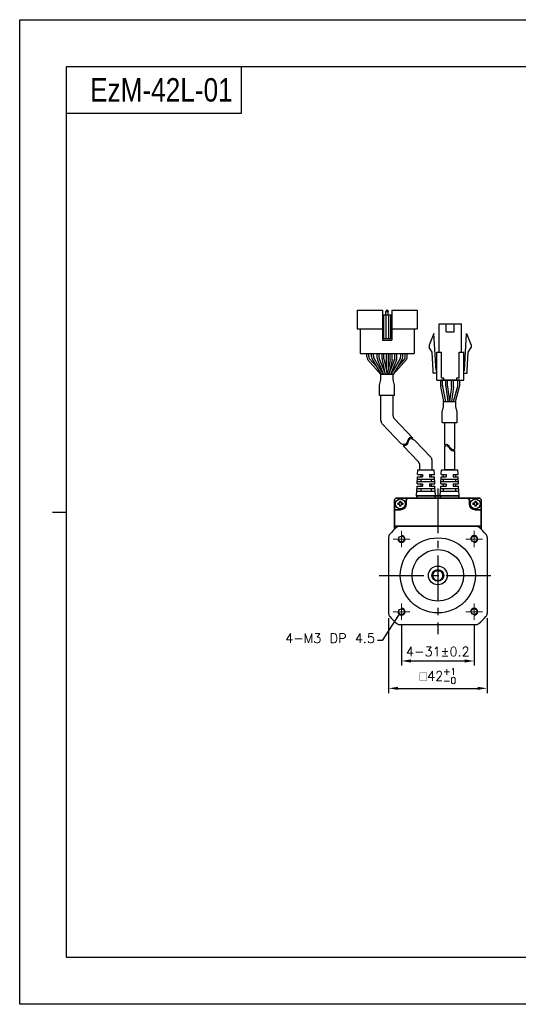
# Model space of a CAD drawing. Header units: millimetres. Extents: x 0 to 594, y 0 to 420.
# Tile 1 of 4: x 0 to 213, y 0 to 420. Entities that reach past the tile are written whole.
import ezdxf

# ---------------------------------------------------------------- set-up
doc = ezdxf.new("R2010")
doc.units = ezdxf.units.MM
doc.header["$PDSIZE"] = -1
doc.linetypes.add('CENTER2', pattern=[28.575, 19.05, -3.175, 3.175, -3.175])
doc.layers.add('\\M+5D6D0\\M+5D0C4\\M+5CFDF', color=1, linetype='CENTER2', lineweight=20)
doc.layers.add('Visible (ISO)', color=7, linetype='Continuous', lineweight=50)
doc.layers.add('DIM', color=3, linetype='Continuous')
doc.styles.add('H', font='txt')
doc.styles.get("Standard").update_dxf_attribs({"font": 'txt.shx', "bigfont": 'whgtxt.shx'})
doc.dimstyles.new('ISO-25', dxfattribs={"dimtxt": 2.5, "dimasz": 2.5, "dimexe": 1.25, "dimexo": 0.625, "dimtad": 1, "dimtxsty": 'Standard', "dimcen": 2.5, "dimadec": 0, "dimazin": 0, "dimtfac": 1, "dimtmove": 0, "dimatfit": 3, "dimfxl": 0, "dimarcsym": 0})

# ---------------------------------------------------------------- blocks, each defined once
blk = doc.blocks.new('*D7')
at = {"color": 8, "lineweight": -2}
for p, q in [((162.85, 161.96), (162.85, 144.46)), ((193.85, 161.96), (193.85, 144.46)), ((166.85, 146.46), (189.85, 146.46))]:
    blk.add_line(p, q, dxfattribs=at)
at = {"color": 8}
for points in [[(166.85, 147.13), (166.85, 145.79), (162.85, 146.46)], [(189.85, 147.13), (189.85, 145.79), (193.85, 146.46)]]:
    blk.add_solid(points, dxfattribs=at)
at = {"layer": 'Defpoints', "color": 0}
for p in [(162.85, 163.96), (193.85, 163.96), (193.85, 146.46)]:
    blk.add_point(p, dxfattribs=at)
at = {"color": 3, "insert": (178.35, 150.46), "char_height": 4, "attachment_point": 5}
blk.add_mtext('\\A1;4-31±0.2', dxfattribs=at)
blk = doc.blocks.new('*D8')
at = {"color": 8, "lineweight": -2}
for p, q in [((157.35, 164.71), (157.35, 132.78)), ((199.35, 164.71), (199.35, 132.78)), ((161.35, 134.78), (195.35, 134.78))]:
    blk.add_line(p, q, dxfattribs=at)
at = {"color": 8}
for points in [[(161.35, 135.45), (161.35, 134.12), (157.35, 134.78)], [(195.35, 135.45), (195.35, 134.12), (199.35, 134.78)]]:
    blk.add_solid(points, dxfattribs=at)
at = {"layer": 'Defpoints', "color": 0}
for p in [(157.35, 166.71), (199.35, 166.71), (199.35, 134.78)]:
    blk.add_point(p, dxfattribs=at)
at = {"color": 3, "insert": (178.35, 140.05), "char_height": 4, "attachment_point": 5}
blk.add_mtext('\\A1;{\\Famgdt|c129;o}42{\\H2.800000;\\S+1^ -0;}', dxfattribs=at)

msp = doc.modelspace()

# ---------------------------------------------------------------- linework, layer by layer
for p, q in [((94.4074, 400), (94.4074, 380)), ((94.4074, 380), (20, 380)), ((154.6984, 296.0777), (154.6984, 283.2777)), ((154.6984, 294.0777), (158.6984, 294.0777)), ((155.1984, 294.0777), (155.1984, 284.0777)), ((156.0984, 294.0777), (156.0984, 284.0777)), ((156.3984, 296.0777), (156.1984, 295.5777)), ((156.1984, 294.0777), (156.1984, 295.5777)), ((156.1984, 295.5777), (157.1984, 295.5777)), ((156.3984, 296.0777), (156.9984, 296.0777)), ((156.9984, 296.0777), (157.1984, 295.5777)), ((157.1984, 294.0777), (157.1984, 295.5777)), ((157.2984, 294.0777), (157.2984, 284.0777)), ((158.1984, 294.0777), (158.1984, 284.0777)), ((158.6984, 296.0777), (158.6984, 283.2777)), ((158.6984, 296.0777), (169.4984, 296.0777)), ((169.4984, 296.0777), (169.4984, 288.0777)), ((178.8808, 278.2006), (178.8808, 290.2006)), ((181.9308, 286.8006), (181.9308, 290.2006)), ((185.3308, 286.8006), (185.3308, 290.2006)), ((188.3808, 278.2006), (188.3808, 290.2006)), ((143.8984, 288.0777), (154.6984, 288.0777)), ((145.1984, 288.0777), (145.1984, 277.6777)), ((158.6984, 288.0777), (169.4984, 288.0777)), ((168.1984, 288.0777), (168.1984, 277.6777)), ((176.6308, 286.2006), (174.6308, 281.2006)), ((177.5808, 270.4006), (176.6308, 286.2006)), ((189.6808, 270.4006), (190.6308, 286.2006)), ((190.6308, 286.2006), (192.6308, 281.2006)), ((154.6984, 284.0777), (158.6984, 284.0777)), ((154.6984, 283.2777), (158.6984, 283.2777)), ((145.1984, 277.6777), (168.1984, 277.6777)), ((150.0577, 277.6777), (163.3577, 277.6777)), ((156.3077, 277.6777), (156.3077, 270.5605)), ((157.1077, 277.6777), (157.1077, 270.5605)), ((174.6308, 281.2006), (174.6308, 280.2006)), ((175.908, 278.2286), (174.6308, 280.2006)), ((176.383, 270.3286), (175.908, 278.2286)), ((177.8808, 266.2006), (177.8808, 278.2006)), ((179.8808, 267.2006), (179.8808, 278.2006)), ((187.3808, 267.2006), (187.3808, 278.2006)), ((189.3808, 266.2006), (189.3808, 278.2006)), ((190.8787, 270.3286), (191.3537, 278.2286)), ((191.3537, 278.2286), (192.6308, 280.2006)), ((192.6308, 281.2006), (192.6308, 280.2006)), ((176.3808, 269.2006), (176.3808, 270.4006)), ((190.8808, 269.2006), (190.8808, 270.4006)), ((179.5746, 263.9209), (179.5746, 266.2006)), ((187.6871, 266.2006), (179.5746, 266.2006)), ((180.3746, 264.0022), (180.3746, 266.2006)), ((180.8808, 266.2006), (180.8808, 267.2006)), ((186.3808, 266.2006), (186.3808, 267.2006)), ((186.8871, 264.1932), (186.8871, 266.2006)), ((187.6871, 264.0825), (187.6871, 266.2006)), ((180.9118, 257.2006), (179.6154, 263.5189)), ((181.7285, 257.2006), (180.4154, 263.6002)), ((184.9929, 257.2006), (186.812, 263.6503)), ((185.8241, 257.2006), (187.612, 263.5396)), ((154.0984, 248.9811), (154.0984, 259.6933)), ((159.2984, 259.6933), (154.0984, 259.6933)), ((159.2984, 251.0599), (159.2984, 259.6933)), ((159.8496, 249.6812), (167.6514, 241.4828)), ((181.22, 248.2162), (181.22, 238.5901)), ((185.52, 248.2162), (185.52, 236.7744)), ((154.6496, 247.6024), (162.7179, 239.124)), ((168.5818, 240.5051), (175.3356, 233.408)), ((163.5286, 238.272), (170.1356, 231.3292)), ((181.22, 238.0157), (181.22, 227.9556)), ((185.52, 236.1999), (185.52, 227.9556)), ((175.8867, 227.9556), (175.8867, 232.0293)), ((169.6958, 225.9556), (169.7867, 227.9556)), ((169.7867, 227.9556), (176.7867, 227.9556)), ((170.6867, 227.9556), (170.6867, 229.9505)), ((176.8777, 225.9556), (176.7867, 227.9556)), ((179.8229, 225.9556), (179.9138, 227.9556)), ((179.9138, 227.9556), (186.9138, 227.9556)), ((183.4138, 227.9556), (181.22, 227.9556)), ((181.22, 227.9556), (185.52, 227.9556)), ((187.0047, 225.9556), (186.9138, 227.9556)), ((169.514, 221.9556), (169.6504, 224.9556)), ((169.5595, 222.9556), (177.014, 222.9556)), ((169.6049, 223.9556), (176.9686, 223.9556)), ((169.6504, 224.9556), (171.7867, 224.9556)), ((169.6958, 225.9556), (171.7867, 225.9556)), ((171.1367, 225.9556), (171.1367, 224.9556)), ((171.1367, 223.9556), (171.1367, 222.9556)), ((171.7867, 225.9556), (171.7867, 224.9556)), ((174.7867, 225.9556), (176.8777, 225.9556)), ((174.7867, 225.9556), (176.8777, 225.9556)), ((174.7867, 225.9556), (174.7867, 224.9556)), ((174.7867, 224.9556), (176.9231, 224.9556)), ((174.7867, 224.9556), (176.9231, 224.9556)), ((175.4367, 225.9556), (175.4367, 224.9556)), ((175.4367, 223.9556), (175.4367, 222.9556)), ((177.0595, 221.9556), (176.9231, 224.9556)), ((179.641, 221.9556), (179.7774, 224.9556)), ((179.6865, 222.9556), (187.141, 222.9556)), ((179.7319, 223.9556), (187.0956, 223.9556)), ((179.7774, 224.9556), (181.9138, 224.9556)), ((179.8229, 225.9556), (181.9138, 225.9556)), ((180.8138, 224.9556), (180.8138, 225.9556)), ((180.8138, 222.9556), (180.8138, 223.9556)), ((181.9138, 225.9556), (181.9138, 224.9556)), ((184.9138, 225.9556), (187.0047, 225.9556)), ((184.9138, 225.9556), (187.0047, 225.9556)), ((184.9138, 225.9556), (184.9138, 224.9556)), ((184.9138, 224.9556), (187.0501, 224.9556)), ((184.9138, 224.9556), (187.0501, 224.9556)), ((186.0138, 224.9556), (186.0138, 225.9556)), ((186.0138, 222.9556), (186.0138, 223.9556)), ((187.1865, 221.9556), (187.0501, 224.9556)), ((169.2867, 216.9556), (169.4686, 220.9556)), ((169.3777, 218.9556), (177.1958, 218.9556)), ((169.4231, 219.9556), (177.1504, 219.9556)), ((169.4686, 220.9556), (171.7867, 220.9556)), ((169.514, 221.9556), (171.7867, 221.9556)), ((171.1367, 221.9556), (171.1367, 220.9556)), ((171.1367, 219.9556), (171.1367, 218.9556)), ((171.7867, 221.9556), (171.7867, 220.9556)), ((174.7867, 221.9556), (177.0595, 221.9556)), ((174.7867, 221.9556), (174.7867, 220.9556)), ((174.7867, 220.9556), (177.1049, 220.9556)), ((175.4367, 221.9556), (175.4367, 220.9556)), ((175.4367, 219.9556), (175.4367, 218.9556)), ((177.2867, 216.9556), (177.1049, 220.9556)), ((179.4138, 216.9556), (179.5956, 220.9556)), ((179.5047, 218.9556), (187.3229, 218.9556)), ((179.5501, 219.9556), (187.2774, 219.9556)), ((179.5956, 220.9556), (181.9138, 220.9556)), ((179.641, 221.9556), (181.9138, 221.9556)), ((180.8138, 220.9556), (180.8138, 221.9556)), ((180.8138, 218.9556), (180.8138, 219.9556)), ((181.9138, 221.9556), (181.9138, 220.9556)), ((184.9138, 221.9556), (187.1865, 221.9556)), ((184.9138, 221.9556), (184.9138, 220.9556)), ((184.9138, 220.9556), (187.2319, 220.9556)), ((186.0138, 220.9556), (186.0138, 221.9556)), ((186.0138, 218.9556), (186.0138, 219.9556)), ((187.4138, 216.9556), (187.2319, 220.9556)), ((169.2867, 216.9556), (177.2867, 216.9556)), ((179.4138, 216.9556), (187.4138, 216.9556)), ((162.1022, 203.9556), (194.5983, 203.9556)), ((157.3503, 199.2036), (157.3503, 166.7075)), ((199.3503, 199.2036), (199.3503, 166.7075)), ((176.8503, 184.9556), (179.8503, 184.9556)), ((162.1022, 161.9556), (194.5983, 161.9556))]:
    msp.add_line(p, q)
at = {"color": 0}
for p, q in [((143.8984, 296.0777), (143.8984, 288.0777)), ((143.8984, 296.0777), (154.6984, 296.0777)), ((148.1199, 276.1321), (148.1199, 277.6777)), ((148.9199, 276.3492), (148.9199, 277.6777)), ((150.0577, 276.2044), (150.0577, 277.6777)), ((150.8577, 276.4214), (150.8577, 277.6777)), ((152.5392, 275.6838), (152.5392, 277.6777)), ((153.3392, 275.838), (153.3392, 277.6777)), ((154.5577, 275.2967), (154.5577, 277.6777)), ((155.3577, 275.3416), (155.3577, 277.6777)), ((158.0577, 275.3416), (158.0577, 277.6777)), ((158.8577, 275.2977), (158.8577, 277.6777)), ((160.0577, 275.838), (160.0577, 277.6777)), ((160.8577, 275.6838), (160.8577, 277.6777)), ((162.5577, 276.4214), (162.5577, 277.6777)), ((163.3577, 276.2044), (163.3577, 277.6777)), ((164.477, 276.3492), (164.477, 277.6777)), ((165.277, 276.1321), (165.277, 277.6777)), ((150.3319, 275.1935), (154.1484, 268.6777)), ((151.1319, 275.4106), (155.0755, 268.6777)), ((152.6825, 274.9404), (155.1899, 268.6777)), ((153.4825, 275.0946), (156.0516, 268.6777)), ((159.9144, 275.0946), (157.3453, 268.6777)), ((160.7144, 274.9404), (158.207, 268.6777)), ((162.2835, 275.4106), (158.3399, 268.6777)), ((163.0835, 275.1935), (159.267, 268.6777)), ((153.4786, 264.1031), (154.099, 266.429)), ((159.2983, 268.6777), (154.099, 268.6777)), ((154.099, 266.429), (154.099, 268.6777)), ((159.2983, 266.429), (159.2983, 268.6777)), ((159.9183, 264.1044), (159.2983, 266.429)), ((181.7107, 263.6061), (181.7107, 266.2006)), ((182.5107, 263.659), (182.5107, 266.2006)), ((184.2107, 263.659), (184.2107, 266.2006)), ((185.0107, 263.6061), (185.0107, 266.2006)), ((153.4786, 259.6933), (153.4786, 264.1031)), ((159.9183, 259.6933), (159.9183, 264.1044)), ((181.7281, 263.3425), (182.5446, 257.2006)), ((182.5281, 263.3955), (183.3516, 257.2006)), ((184.1933, 263.3955), (183.3698, 257.2006)), ((184.9933, 263.3425), (184.1768, 257.2006)), ((159.9183, 259.6933), (153.4786, 259.6933)), ((180.7701, 257.2006), (185.9694, 257.2006)), ((180.7701, 254.9519), (180.7701, 257.2006)), ((185.9694, 254.9519), (185.9694, 257.2006)), ((180.1501, 252.6273), (180.7701, 254.9519)), ((180.1501, 248.2162), (180.1501, 252.6273)), ((186.5898, 252.626), (185.9694, 254.9519)), ((186.5898, 248.2162), (186.5898, 252.626)), ((180.1501, 248.2162), (186.5898, 248.2162)), ((164.9646, 239.4026), (164.6888, 239.0835)), ((165.2063, 239.7859), (164.9646, 239.4026)), ((165.4139, 240.2081), (165.2063, 239.7859)), ((165.5626, 239.6532), (165.355, 239.231)), ((165.5678, 240.5778), (165.4139, 240.2081)), ((165.7165, 240.0229), (165.5626, 239.6532)), ((165.7146, 240.9338), (165.5678, 240.5778)), ((165.8721, 241.253), (165.7146, 240.9338)), ((165.8633, 240.3789), (165.7165, 240.0229)), ((166.0208, 240.6981), (165.8633, 240.3789)), ((166.0571, 241.5118), (165.8721, 241.253)), ((166.2058, 240.9569), (166.0208, 240.6981)), ((166.2864, 241.6867), (166.0571, 241.5118)), ((166.4351, 241.1318), (166.2058, 240.9569)), ((166.6649, 241.7646), (166.2864, 241.6867)), ((166.8136, 241.2097), (166.4351, 241.1318)), ((167.1062, 241.6987), (166.6649, 241.7646)), ((167.2548, 241.1438), (166.8136, 241.2097)), ((167.6312, 241.504), (167.1062, 241.6987)), ((167.7195, 240.9715), (167.2548, 241.1438)), ((167.6514, 241.4828), (167.5708, 241.5264)), ((168.5818, 240.5051), (167.7195, 240.9715)), ((163.3611, 238.8318), (162.7179, 239.124)), ((163.7013, 238.7427), (163.3611, 238.8318)), ((163.85, 238.1878), (163.5098, 238.2769)), ((164.0293, 238.7377), (163.7013, 238.7427)), ((164.178, 238.1828), (163.85, 238.1878)), ((164.3773, 238.8535), (164.0293, 238.7377)), ((164.526, 238.2986), (164.178, 238.1828)), ((164.6888, 239.0835), (164.3773, 238.8535)), ((164.8375, 238.5286), (164.526, 238.2986)), ((165.1133, 238.8477), (164.8375, 238.5286)), ((165.355, 239.231), (165.1133, 238.8477)), ((181.22, 238.5901), (181.3494, 238.682)), ((181.22, 238.0157), (181.3494, 238.1075)), ((181.3494, 238.682), (181.7586, 238.8598)), ((181.3494, 238.1075), (181.7586, 238.2853)), ((181.7586, 238.8598), (182.1443, 238.8825)), ((181.7586, 238.2853), (182.1443, 238.308)), ((182.1443, 238.8825), (182.411, 238.7729)), ((182.1443, 238.308), (182.411, 238.1985)), ((182.411, 238.7729), (182.6568, 238.5708)), ((182.411, 238.1985), (182.6568, 237.9963)), ((182.6568, 238.5708), (182.8915, 238.3032)), ((182.6568, 237.9963), (182.8915, 237.7288)), ((182.8915, 238.3032), (183.1255, 237.9973)), ((182.8915, 237.7288), (183.1255, 237.4229)), ((183.1255, 237.9973), (183.3698, 237.6801)), ((183.1255, 237.4229), (183.3698, 237.1057)), ((183.3698, 237.6801), (183.6796, 237.326)), ((183.3698, 237.1057), (183.6796, 236.7515)), ((183.6796, 237.326), (184.0122, 237.0183)), ((183.6796, 236.7515), (184.0122, 236.4438)), ((184.0122, 237.0183), (184.3613, 236.7814)), ((184.0122, 236.4438), (184.3613, 236.207)), ((184.3613, 236.7814), (184.7217, 236.6399)), ((184.3613, 236.207), (184.7217, 236.0654)), ((184.7217, 236.6399), (185.0878, 236.6181)), ((184.7217, 236.0654), (185.0878, 236.0437)), ((185.0878, 236.6181), (185.4033, 236.7079)), ((185.0878, 236.0437), (185.4033, 236.1334)), ((185.4033, 236.7079), (185.52, 236.7744)), ((185.4033, 236.1334), (185.52, 236.1999))]:
    msp.add_line(p, q, dxfattribs=at)
at = {"lineweight": 35}
msp.add_line((185.52, 227.9556), (183.4138, 227.9556), dxfattribs=at)
at = {"color": 1, "linetype": 'CENTER2'}
for p, q in [((178.3503, 219.9556), (178.3503, 157.9556)), ((153.3503, 182.9556), (203.3503, 182.9556))]:
    msp.add_line(p, q, dxfattribs=at)
at = {"color": 7, "linetype": 'Continuous'}
for p, q in [((162.6338, 214.4681), (162.0667, 214.4681)), ((162.0667, 214.4681), (162.0667, 213.8606)), ((162.6338, 214.4681), (162.6338, 213.8606)), ((194.6338, 214.4681), (194.0667, 214.4681)), ((194.0667, 214.4681), (194.0667, 213.8606)), ((194.6338, 214.4681), (194.6338, 213.8606)), ((161.3378, 213.7391), (161.3378, 213.1721)), ((161.9453, 213.7391), (161.3378, 213.7391)), ((161.9453, 213.1721), (161.3378, 213.1721)), ((162.0667, 213.0506), (162.0667, 212.4431)), ((162.6338, 212.4431), (162.0667, 212.4431)), ((162.6338, 213.0506), (162.6338, 212.4431)), ((163.3628, 213.7391), (162.7553, 213.7391)), ((163.3628, 213.1721), (162.7553, 213.1721)), ((163.3628, 213.7391), (163.3628, 213.1721)), ((193.3378, 213.7391), (193.3378, 213.1721)), ((193.9453, 213.7391), (193.3378, 213.7391)), ((193.9453, 213.1721), (193.3378, 213.1721)), ((194.0667, 213.0506), (194.0667, 212.4431)), ((194.6338, 212.4431), (194.0667, 212.4431)), ((194.6338, 213.0506), (194.6338, 212.4431)), ((195.3628, 213.7391), (194.7553, 213.7391)), ((195.3628, 213.1721), (194.7553, 213.1721)), ((195.3628, 213.7391), (195.3628, 213.1721))]:
    msp.add_line(p, q, dxfattribs=at)
at = {"color": 4}
msp.add_line((14, 210), (20, 210), dxfattribs=at)
at = {"color": 7, "linetype": 'Continuous', "lineweight": 15}
for p, q in [((165.4503, 204.0556), (163.9503, 204.0556)), ((191.2503, 204.0556), (165.4503, 204.0556)), ((192.7503, 204.0556), (191.2503, 204.0556))]:
    msp.add_line(p, q, dxfattribs=at)
at = {"color": 6}
msp.add_lwpolyline([(0, 420), (594, 420), (594, 0), (0, 0)], close=True, dxfattribs=at)
at = {"color": 4}
msp.add_lwpolyline([(20, 400), (574, 400), (574, 20), (20, 20)], close=True, dxfattribs=at)
for points in [[(178.8808, 290.2006), (188.3808, 290.2006)], [(181.9308, 286.8006), (185.3308, 286.8006)], [(177.8808, 278.2006), (179.8808, 278.2006)], [(187.3808, 278.2006), (189.3808, 278.2006)], [(177.8808, 269.2006), (176.3808, 269.2006)], [(177.8808, 269.2006), (176.3808, 269.2006)], [(177.8808, 270.4006), (177.5808, 270.4006)], [(189.3808, 270.4006), (189.6808, 270.4006)], [(189.3808, 269.2006), (190.8808, 269.2006)], [(189.3808, 269.2006), (190.8808, 269.2006)], [(177.8808, 266.2006), (189.3808, 266.2006)], [(179.8808, 267.2006), (180.8808, 267.2006)], [(186.3808, 267.2006), (187.3808, 267.2006)]]:
    msp.add_lwpolyline(points)
for centre, radius in [((162.3503, 213.4556), 2.106), ((194.3503, 213.4556), 2.106), ((162.8503, 198.4556), 1.25), ((178.3503, 182.9556), 16), ((193.8503, 198.4556), 1.25), ((178.3503, 182.9556), 11), ((178.3503, 182.9556), 4), ((178.3503, 182.9556), 2.5), ((162.8503, 167.4556), 1.25), ((193.8503, 167.4556), 1.25)]:
    msp.add_circle(centre, radius)
at = {"color": 0}
for centre, start, end in [((150.1199, 276.1321), 180, 210.358277), ((150.9199, 276.3492), 180, 203.791628), ((152.0577, 276.2044), 180, 210.358277), ((152.8577, 276.4214), 180, 210.358277), ((154.5392, 275.6838), 180.000001, 201.819992), ((155.3392, 275.838), 180.000001, 201.819992), ((158.0577, 275.838), 338.180009, 0), ((158.8577, 275.6838), 338.180009, 0), ((160.5577, 276.4214), 329.641723, 0), ((161.3577, 276.2044), 329.641723, 0), ((162.477, 276.3492), 336.208372, 0), ((163.277, 276.1321), 329.641723, 0), ((183.7107, 263.6061), 180, 187.571875), ((184.5107, 263.659), 180, 187.571875), ((182.2107, 263.659), 352.428125, 0), ((183.0107, 263.6061), 352.428125, 0)]:
    msp.add_arc(centre, 2, start, end, dxfattribs=at)
for centre, radius, start, end in [((156.5577, 275.2967), 2, 180, 192.18873), ((157.3577, 275.3416), 2, 180, 191.729285), ((156.0577, 275.3416), 2, 348.270715, 0), ((156.8577, 275.2977), 2, 347.756403, 0), ((181.5746, 263.9209), 2, 180, 191.595436), ((182.3746, 264.0022), 2, 180, 191.595436), ((184.8871, 264.1932), 2, 344.249037, 0), ((185.6871, 264.0825), 2, 344.249037, 0), ((156.0984, 248.9811), 2, 180, 223.580034), ((161.2984, 251.0599), 2, 180, 223.580034), ((168.6867, 229.9505), 2, 0, 43.580034), ((173.8867, 232.0293), 2, 0, 43.580034), ((178.3503, 182.9556), 27, 130.535802, 139.464198), ((162.1022, 201.9556), 2, 90, 130.535802), ((194.5983, 201.9556), 2, 49.464198, 90), ((178.3503, 182.9556), 27, 40.535802, 49.464198), ((159.3503, 199.2036), 2, 139.464198, 180), ((197.3503, 199.2036), 2, 0, 40.535802), ((178.3503, 182.9556), 2.1832, 113.641329, 66.358671), ((159.3503, 166.7075), 2, 180, 220.535802), ((178.3503, 182.9556), 27, 220.535802, 229.464198), ((178.3503, 182.9556), 27, 310.535802, 319.464198), ((197.3503, 166.7075), 2, 319.464198, 0), ((162.1022, 163.9556), 2, 229.464198, 270), ((194.5983, 163.9556), 2, 270, 310.535802)]:
    msp.add_arc(centre, radius, start, end)
at = {"color": 7, "linetype": 'Continuous'}
for centre, start, end in [((161.9453, 213.8606), 269.999999, 0.000009), ((161.9453, 213.0506), 359.999995, 89.999997), ((162.7553, 213.8606), 180, 270.000003), ((162.7553, 213.0506), 89.999997, 180), ((193.9453, 213.8606), 269.999999, 0.000009), ((193.9453, 213.0506), 359.999995, 89.999997), ((194.7553, 213.8606), 180, 270.000003), ((194.7553, 213.0506), 89.999997, 180)]:
    msp.add_arc(centre, 0.1215, start, end, dxfattribs=at)
at = {"color": 1}
for centre, start, end in [((162.8503, 198.4556), 180, 90), ((193.8503, 198.4556), 270, 180), ((162.8503, 167.4556), 180, 90), ((193.8503, 167.4556), 270, 180)]:
    msp.add_arc(centre, 1.5, start, end, dxfattribs=at)
at = {"layer": '\\M+5D6D0\\M+5D0C4\\M+5CFDF', "ltscale": 10}
for p, q in [((162.8503, 194.9556), (162.8503, 201.9556)), ((193.8503, 194.9556), (193.8503, 201.9556)), ((166.3503, 198.4556), (159.3503, 198.4556)), ((190.3503, 198.4556), (197.3503, 198.4556)), ((162.8503, 170.9556), (162.8503, 163.9556)), ((193.8503, 170.9556), (193.8503, 163.9556)), ((166.3503, 167.4556), (159.3503, 167.4556)), ((190.3503, 167.4556), (197.3503, 167.4556))]:
    msp.add_line(p, q, dxfattribs=at)
at = {"layer": 'DIM', "color": 0}
for p, q in [((148.3941, 275.1213), (154.099, 268.6777)), ((149.0898, 275.5424), (152.1563, 272.0788)), ((154.6028, 274.8745), (155.812, 269.2762)), ((155.3995, 274.935), (156.6986, 268.6777)), ((158.0159, 274.935), (156.7168, 268.6777)), ((158.8122, 274.8736), (157.6126, 269.3454)), ((165.0028, 275.1213), (159.2979, 268.6777)), ((164.3071, 275.5424), (161.2406, 272.0788))]:
    msp.add_line(p, q, dxfattribs=at)
at = {"layer": 'Visible (ISO)', "lineweight": 35}
for p, q in [((159.8503, 209.9556), (159.8503, 214.9556)), ((160.8503, 215.9556), (165.8503, 215.9556)), ((164.8503, 213.4556), (164.8503, 214.9556)), ((165.8503, 215.9556), (190.8503, 215.9556)), ((177.2232, 216.9556), (169.3503, 216.9556)), ((169.3503, 215.9556), (169.3503, 216.9556)), ((177.2232, 215.9556), (177.2232, 216.9556)), ((177.2232, 216.9556), (179.4773, 216.9556)), ((179.4773, 215.9556), (179.4773, 216.9556)), ((187.3503, 216.9556), (179.4773, 216.9556)), ((187.3503, 215.9556), (187.3503, 216.9556)), ((190.8503, 215.9556), (195.8503, 215.9556)), ((191.8503, 214.9556), (191.8503, 213.4556)), ((196.8503, 214.9556), (196.8503, 209.9556)), ((160.8503, 210.9556), (162.3503, 210.9556)), ((194.3503, 210.9556), (195.8503, 210.9556)), ((159.8503, 202.6215), (159.8503, 209.9556)), ((196.8503, 209.9556), (196.8503, 202.6215)), ((159.8503, 203.9556), (160.8503, 203.9556)), ((160.8503, 203.9556), (195.8503, 203.9556)), ((195.8503, 203.9556), (196.8503, 203.9556))]:
    msp.add_line(p, q, dxfattribs=at)
for centre, radius, start, end in [((160.8503, 214.9556), 1, 90, 180), ((165.8503, 214.9556), 1, 90, 180), ((190.8503, 214.9556), 1, 0, 90), ((195.8503, 214.9556), 1, 0, 90), ((160.8503, 209.9556), 1, 90, 180), ((162.3503, 213.4556), 2.5, 270, 0), ((194.3503, 213.4556), 2.5, 180, 270), ((195.8503, 209.9556), 1, 0, 90)]:
    msp.add_arc(centre, radius, start, end, dxfattribs=at)

# ---------------------------------------------------------------- texts
at = {"insert": (30, 390), "char_height": 10, "attachment_point": 4, "style": 'H'}
msp.add_mtext_dynamic_manual_height_columns('{\\fArial|b0|i0|c0|p34;\\W0.8;EzM-42L-01}', width=125.985451, gutter_width=12.5, heights=[0], dxfattribs=at)
at = {"color": 3, "insert": (151.5531, 154.1638), "char_height": 4, "attachment_point": 9}
msp.add_mtext('\\A1;4-M3 DP 4.5', dxfattribs=at)

# ---------------------------------------------------------------- dimensions: what is measured, and where the dimension line sits
for base, p1, p2, text, override, picture, middle in [((199.3503, 134.784), (157.3503, 166.7075), (199.3503, 166.7075), '{\\Famgdt|c129;o}<>', {"dimscale": 2, "dimtxt": 2, "dimasz": 2, "dimexe": 1, "dimexo": 1, "dimgap": 1, "dimdec": 3, "dimzin": 9, "dimdsep": 46, "dimcen": 0, "dimclrd": 8, "dimclre": 8, "dimclrt": 3, "dimadec": 3, "dimazin": 2, "dimtol": 1, "dimtp": 1, "dimtm": 1e-09, "dimtfac": 0.7, "dimtdec": 3, "dimfxl": 0.6, "dimtolj": 1, "dimtzin": 9, "dimarcsym": 1}, '*D8', (178.3503, 140.0507)), ((193.8503, 146.4602), (162.8503, 163.9556), (193.8503, 163.9556), '4-<>', {"dimscale": 2, "dimtxt": 2, "dimasz": 2, "dimexe": 1, "dimexo": 1, "dimgap": 1, "dimdec": 3, "dimzin": 9, "dimdsep": 46, "dimcen": 0, "dimclrd": 8, "dimclre": 8, "dimclrt": 3, "dimadec": 3, "dimazin": 2, "dimtol": 1, "dimtp": 0.2, "dimtm": 0.2, "dimtdec": 3, "dimfxl": 0.6, "dimtolj": 1, "dimtzin": 9, "dimarcsym": 1}, '*D7', (178.3503, 150.4602))]:
    dim = msp.add_linear_dim(base=base, p1=p1, p2=p2, text=text, dimstyle='ISO-25', override=override)
    dim.commit()
    dim.dimension.update_dxf_attribs({"geometry": picture, "text_midpoint": middle})

# ---------------------------------------------------------------- leaders
at = {"annotation_type": 0, "has_hookline": 1, "hookline_direction": 1, "text_width": 37.1667}
msp.add_leader([(161.7896, 166.3949), (154.5531, 155.1638), (152.5531, 155.1638)], dimstyle='ISO-25', override={"dimtxt": 2, "dimasz": 2, "dimexe": 1, "dimexo": 1, "dimgap": 1, "dimtad": 0, "dimdec": 3, "dimzin": 9, "dimdsep": 46, "dimcen": 0, "dimclrd": 8, "dimclre": 8, "dimclrt": 3, "dimadec": 3, "dimazin": 2, "dimtdec": 3, "dimfxl": 0.6, "dimtolj": 1, "dimtzin": 1, "dimarcsym": 1}, dxfattribs=at)

doc.saveas('drawing.dxf')
